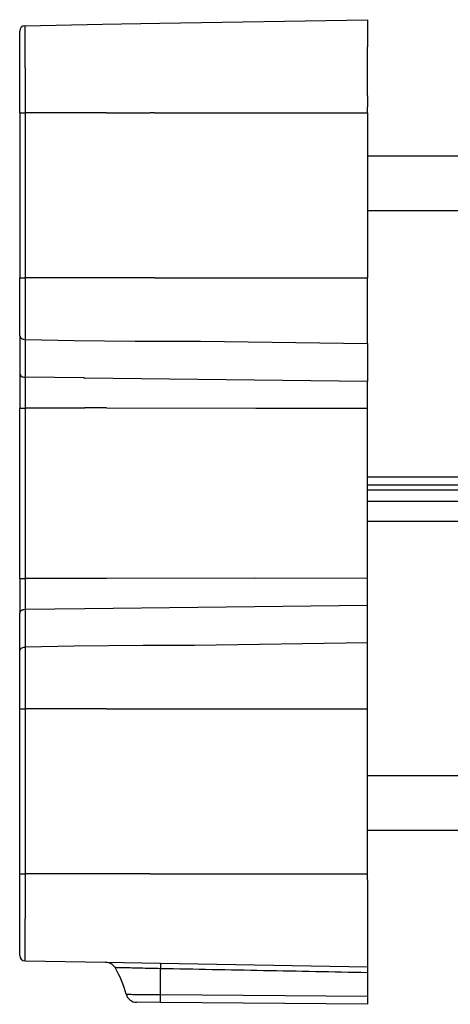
# Model space of a CAD drawing. Header units: millimetres. Extents: x -286 to 97, y 76 to 166.
# Tile 1 of 7: x -286 to -246, y 76 to 166. Entities that reach past the tile are written whole.
import ezdxf

# ---------------------------------------------------------------- set-up
doc = ezdxf.new("R2010")
doc.units = ezdxf.units.MM

# ---------------------------------------------------------------- blocks, each defined once
blk = doc.blocks.new('Typenschild-S60-PSU-Kopie-L5_0007851-schwarz__16', base_point=(-280.188, 112.129))
at = {"color": 1, "linetype": 'Continuous'}
for p, q in [((-280.138, 133.312), (-280.188, 133.335)), ((-280.138, 133.312), (-280.088, 133.312)), ((-280.138, 112.129), (-280.088, 112.129))]:
    blk.add_line(p, q, dxfattribs=at)
blk = doc.blocks.new('Typenschild-S60-PSU__17', base_point=(-280.138, 112.129))
at = {"color": 1, "linetype": 'Continuous'}
for p, q in [((-280.138, 133.312), (-280.088, 133.312)), ((-280.138, 112.129), (-280.088, 112.129))]:
    blk.add_line(p, q, dxfattribs=at)
blk = doc.blocks.new('Rueckplatte__18', base_point=(-280.088, 102.904))
at = {"color": 1, "linetype": 'Continuous'}
for p, q in [((-278.088, 142.538), (-280.088, 142.538)), ((-278.088, 130.567), (-280.088, 130.567)), ((-278.088, 114.874), (-280.088, 114.874)), ((-278.088, 102.904), (-280.088, 102.904))]:
    blk.add_line(p, q, dxfattribs=at)
blk = doc.blocks.new('Gehaeuseschale-oben-L5_0007875-schwarz__20', base_point=(-254.088, 121.972))
at = {"color": 7, "linetype": 'Continuous'}
for p, q in [((-236.25, 153.721), (-254.088, 153.721)), ((-254.088, 124.221), (35.912, 124.221))]:
    blk.add_line(p, q, dxfattribs=at)
at = {"color": 1, "linetype": 'Continuous'}
for p, q in [((-254.088, 148.721), (35.912, 148.721)), ((35.912, 121.972), (-254.088, 121.972))]:
    blk.add_line(p, q, dxfattribs=at)
blk = doc.blocks.new('Gehaeuseschale-oben__21', base_point=(-254.088, 121.972))
at = {"color": 7, "linetype": 'Continuous'}
for p, q in [((-236.25, 153.721), (-254.088, 153.721)), ((-254.088, 124.221), (35.912, 124.221))]:
    blk.add_line(p, q, dxfattribs=at)
at = {"color": 1, "linetype": 'Continuous'}
for p, q in [((-254.088, 148.721), (35.912, 148.721)), ((35.912, 121.972), (-254.088, 121.972))]:
    blk.add_line(p, q, dxfattribs=at)
blk = doc.blocks.new('Gehaeuseschale-unten__22', base_point=(-254.088, 91.721))
at = {"color": 1, "linetype": 'Continuous'}
for p, q in [((35.912, 123.469), (-254.088, 123.469)), ((-254.088, 123.045), (35.912, 123.045)), ((35.912, 121.972), (-254.088, 121.972)), ((-254.088, 120.144), (32.112, 120.157)), ((-243.159, 96.721), (-254.088, 96.721))]:
    blk.add_line(p, q, dxfattribs=at)
at = {"color": 7, "linetype": 'Continuous'}
blk.add_line((-245.338, 91.721), (-254.088, 91.721), dxfattribs=at)
blk = doc.blocks.new('Gehaeuseschale-unten-L5_0007876-schwarz__23', base_point=(-254.088, 91.721))
at = {"color": 1, "linetype": 'Continuous'}
for p, q in [((35.912, 123.469), (-254.088, 123.469)), ((-254.088, 123.045), (35.912, 123.045)), ((35.912, 121.972), (-254.088, 121.972)), ((-254.088, 120.144), (32.112, 120.157)), ((-243.159, 96.721), (-254.088, 96.721))]:
    blk.add_line(p, q, dxfattribs=at)
at = {"color": 7, "linetype": 'Continuous'}
blk.add_line((-245.338, 91.721), (-254.088, 91.721), dxfattribs=at)
blk = doc.blocks.new('Verbindungsteil__26', base_point=(-286.088, 75.721))
at = {"color": 7, "linetype": 'Continuous'}
for p, q in [((-285.597, 165.729), (-278.459, 165.854)), ((-278.459, 165.854), (-273.208, 165.946)), ((-273.208, 165.946), (-254.088, 166.279)), ((-254.088, 166.279), (-254.088, 165.448)), ((-286.088, 163.03), (-286.088, 165.229)), ((-254.088, 165.448), (-254.088, 163.773)), ((-286.088, 160.995), (-286.088, 163.03)), ((-254.088, 163.472), (-254.088, 163.773)), ((-254.088, 162.721), (-254.088, 163.472)), ((-254.088, 162.592), (-254.088, 162.721)), ((-254.088, 161.604), (-254.088, 162.592)), ((-254.088, 160.212), (-254.088, 161.604)), ((-286.088, 158.545), (-286.088, 160.995)), ((-254.088, 159.287), (-254.088, 160.212)), ((-286.088, 157.721), (-286.088, 158.545)), ((-254.088, 159.287), (-254.088, 158.566)), ((-254.088, 158.566), (-254.088, 158.279)), ((-286.088, 157.721), (-286.088, 157.229)), ((-254.088, 157.721), (-254.088, 158.279)), ((-254.088, 157.721), (-254.088, 157.029)), ((-286.088, 157.229), (-286.088, 156.51)), ((-254.088, 157.029), (-254.088, 148.721)), ((-286.088, 156.51), (-286.088, 154.352)), ((-286.088, 154.352), (-286.088, 142.534)), ((-254.088, 148.721), (-254.088, 145.517)), ((-254.088, 145.517), (-254.088, 144.054)), ((-254.088, 144.054), (-254.088, 142.534)), ((-286.088, 139.26), (-286.088, 142.534)), ((-254.088, 140.147), (-254.088, 142.534)), ((-254.088, 139.891), (-254.088, 140.147)), ((-254.088, 136.483), (-254.088, 139.891)), ((-286.088, 137.225), (-286.088, 139.26)), ((-286.088, 137.225), (-286.088, 135.775)), ((-254.088, 136.483), (-254.088, 134.929)), ((-286.088, 135.775), (-286.088, 133.74)), ((-254.088, 134.929), (-254.088, 132.997)), ((-286.088, 133.74), (-286.088, 130.564)), ((-254.088, 131.925), (-254.088, 132.997)), ((-254.088, 130.564), (-254.088, 131.925)), ((-286.088, 114.878), (-286.088, 130.564)), ((-254.088, 114.878), (-254.088, 130.564)), ((-286.088, 114.878), (-286.088, 111.702)), ((-254.088, 113.517), (-254.088, 114.878)), ((-254.088, 112.444), (-254.088, 113.517)), ((-254.088, 110.512), (-254.088, 112.444)), ((-286.088, 109.667), (-286.088, 111.702)), ((-254.088, 108.959), (-254.088, 110.512)), ((-286.088, 108.216), (-286.088, 109.667)), ((-254.088, 105.55), (-254.088, 108.959)), ((-286.088, 106.182), (-286.088, 108.216)), ((-286.088, 102.907), (-286.088, 106.182)), ((-254.088, 105.294), (-254.088, 105.55)), ((-254.088, 102.907), (-254.088, 105.294)), ((-286.088, 91.09), (-286.088, 102.907)), ((-254.088, 101.388), (-254.088, 102.907)), ((-254.088, 99.925), (-254.088, 101.388)), ((-254.088, 96.721), (-254.088, 99.925)), ((-254.088, 88.412), (-254.088, 96.721)), ((-286.088, 88.931), (-286.088, 91.09)), ((-286.088, 88.212), (-286.088, 88.931)), ((-286.088, 87.721), (-286.088, 88.212)), ((-254.088, 87.721), (-254.088, 88.412)), ((-286.088, 86.897), (-286.088, 87.721)), ((-254.088, 87.162), (-254.088, 87.721)), ((-254.088, 87.162), (-254.088, 86.876)), ((-286.088, 84.446), (-286.088, 86.897)), ((-254.088, 86.876), (-254.088, 86.154)), ((-254.088, 86.154), (-254.088, 83.838)), ((-286.088, 82.411), (-286.088, 84.446)), ((-254.088, 83.838), (-254.088, 82.229)), ((-286.088, 80.212), (-286.088, 82.411)), ((-254.088, 82.229), (-254.088, 81.669)), ((-254.088, 81.669), (-254.088, 79.162)), ((-285.597, 79.712), (-278.182, 79.583)), ((-278.182, 79.583), (-273.182, 79.495)), ((-273.182, 79.495), (-273.136, 79.495)), ((-273.136, 79.495), (-254.088, 79.162)), ((-254.088, 79.162), (-254.088, 78.672)), ((-254.088, 78.672), (-254.088, 78.626)), ((-254.088, 78.626), (-254.088, 76.472)), ((-254.088, 76.472), (-254.088, 75.721)), ((-273.139, 75.887), (-275.34, 75.906)), ((-254.088, 75.721), (-273.139, 75.887))]:
    blk.add_line(p, q, dxfattribs=at)
at = {"color": 1, "linetype": 'Continuous'}
for p, q in [((-285.597, 163.384), (-285.597, 165.729)), ((-285.597, 161.852), (-285.597, 163.384)), ((-285.597, 161.852), (-285.597, 160.642)), ((-285.597, 160.642), (-285.597, 158.898)), ((-285.597, 158.898), (-285.597, 157.721)), ((-286.088, 157.721), (-285.597, 157.721)), ((-285.597, 157.721), (-285.597, 156.157)), ((-280.138, 157.721), (-285.597, 157.721)), ((-280.088, 157.721), (-280.138, 157.721)), ((-278.088, 157.721), (-280.088, 157.721)), ((-278.088, 157.721), (-274.088, 157.721)), ((-273.695, 157.721), (-274.088, 157.721)), ((-273.695, 157.721), (-265.542, 157.721)), ((-265.542, 157.721), (-254.58, 157.721)), ((-254.58, 157.721), (-254.088, 157.721)), ((-285.597, 156.157), (-285.597, 153.852)), ((-285.597, 153.852), (-285.597, 142.534)), ((-286.088, 142.534), (-285.597, 142.534)), ((-281.952, 142.534), (-285.597, 142.534)), ((-285.597, 142.534), (-285.597, 139.613)), ((-280.138, 142.534), (-281.952, 142.534)), ((-280.088, 142.538), (-280.138, 142.534)), ((-278.088, 142.538), (-280.088, 142.538)), ((-274.088, 142.534), (-278.088, 142.538)), ((-273.695, 142.534), (-274.088, 142.534)), ((-273.695, 142.534), (-271.588, 142.534)), ((-271.588, 142.534), (-268.338, 142.534)), ((-268.338, 142.534), (-264.088, 142.534)), ((-264.088, 142.534), (-254.58, 142.534)), ((-254.58, 142.534), (-254.088, 142.534)), ((-285.597, 139.613), (-285.597, 136.872)), ((-285.597, 136.872), (-281.088, 136.784)), ((-285.597, 136.872), (-285.597, 136.128)), ((-281.088, 136.784), (-275.466, 136.71)), ((-285.597, 136.128), (-285.597, 133.386)), ((-275.466, 136.71), (-275.259, 136.711)), ((-275.259, 136.711), (-273.966, 136.711)), ((-273.966, 136.711), (-273.76, 136.71)), ((-273.76, 136.71), (-272.466, 136.71)), ((-272.466, 136.71), (-272.259, 136.711)), ((-272.259, 136.711), (-270.966, 136.711)), ((-270.966, 136.711), (-270.76, 136.71)), ((-270.76, 136.71), (-269.466, 136.71)), ((-269.466, 136.71), (-254.088, 136.483)), ((-280.188, 133.335), (-285.597, 133.386)), ((-285.597, 133.386), (-285.597, 130.564)), ((-280.138, 133.312), (-280.188, 133.335)), ((-280.138, 133.312), (-280.088, 133.312)), ((-254.088, 132.997), (-280.088, 133.312)), ((-286.088, 130.564), (-285.597, 130.564)), ((-285.597, 130.564), (-285.597, 114.878)), ((-280.188, 130.564), (-285.597, 130.564)), ((-280.138, 130.564), (-280.188, 130.564)), ((-280.088, 130.567), (-280.138, 130.564)), ((-278.088, 130.567), (-280.088, 130.567)), ((-278.088, 130.567), (-264.373, 130.538)), ((-264.373, 130.538), (-254.088, 130.564)), ((-286.088, 114.878), (-285.597, 114.878)), ((-285.597, 114.878), (-285.597, 112.055)), ((-280.138, 114.878), (-285.597, 114.878)), ((-280.088, 114.874), (-280.138, 114.878)), ((-278.088, 114.874), (-280.088, 114.874)), ((-264.373, 114.904), (-278.088, 114.874)), ((-254.088, 114.878), (-264.373, 114.904)), ((-280.088, 112.129), (-254.088, 112.444)), ((-285.597, 112.055), (-280.138, 112.129)), ((-285.597, 112.055), (-285.597, 109.313)), ((-280.138, 112.129), (-280.088, 112.129)), ((-285.597, 109.313), (-285.597, 108.57)), ((-274.717, 108.73), (-281.088, 108.658)), ((-274.51, 108.732), (-274.717, 108.73)), ((-273.216, 108.732), (-274.51, 108.732)), ((-273.01, 108.73), (-273.216, 108.732)), ((-271.717, 108.73), (-273.01, 108.73)), ((-271.51, 108.731), (-271.717, 108.73)), ((-270.216, 108.731), (-271.51, 108.731)), ((-270.01, 108.731), (-270.216, 108.731)), ((-254.088, 108.959), (-270.01, 108.731)), ((-281.088, 108.658), (-285.597, 108.57)), ((-285.597, 108.57), (-285.597, 105.828)), ((-285.597, 105.828), (-285.597, 102.907)), ((-286.088, 102.907), (-285.597, 102.907)), ((-285.597, 102.907), (-285.597, 91.59)), ((-281.952, 102.907), (-285.597, 102.907)), ((-280.138, 102.907), (-281.952, 102.907)), ((-280.088, 102.904), (-280.138, 102.907)), ((-278.088, 102.904), (-280.088, 102.904)), ((-278.088, 102.904), (-274.088, 102.907)), ((-274.088, 102.907), (-273.695, 102.907)), ((-273.695, 102.907), (-271.588, 102.907)), ((-271.588, 102.907), (-268.338, 102.907)), ((-268.338, 102.907), (-264.088, 102.907)), ((-264.088, 102.907), (-254.58, 102.907)), ((-254.58, 102.907), (-254.088, 102.907)), ((-285.597, 91.59), (-285.597, 89.285)), ((-285.597, 89.285), (-285.597, 87.721)), ((-286.088, 87.721), (-285.597, 87.721)), ((-285.597, 87.721), (-285.597, 86.543)), ((-280.138, 87.721), (-285.597, 87.721)), ((-280.088, 87.721), (-280.138, 87.721)), ((-278.088, 87.721), (-280.088, 87.721)), ((-274.088, 87.721), (-278.088, 87.721)), ((-274.088, 87.721), (-273.695, 87.721)), ((-273.695, 87.721), (-265.542, 87.721)), ((-265.542, 87.721), (-254.58, 87.721)), ((-254.58, 87.721), (-254.088, 87.721)), ((-285.597, 86.543), (-285.597, 84.8)), ((-285.597, 84.8), (-285.597, 83.59)), ((-285.597, 82.058), (-285.597, 83.59)), ((-285.597, 79.712), (-285.597, 82.058)), ((-273.148, 76.623), (-273.141, 78.996)), ((-273.148, 76.623), (-254.088, 76.472))]:
    blk.add_line(p, q, dxfattribs=at)
at = {"color": 7, "linetype": 'Continuous'}
for centre, radius, start, end in [((-285.588, 165.229), 0.5, 91, 180), ((-285.588, 80.212), 0.5, 180, 269), ((-278.178, 78.57), 1.012, 31.08777, 90.23279), ((-285.971, 74.069), 10.012, 14.88488, 30.12166), ((-275.331, 76.906), 1, 195.39451, 269.48827)]:
    blk.add_arc(centre, radius, start, end, dxfattribs=at)
at = {"color": 1, "linetype": 'Continuous'}
for points, knots in [([(-286.088, 137.225), (-286.05, 137.13), (-285.963, 136.915), (-285.728, 136.887), (-285.597, 136.872)], [0, 0, 0, 0, 0.2862897, 0.6498394, 0.6498394, 0.6498394, 0.6498394]), ([(-286.088, 133.74), (-286.05, 133.645), (-285.963, 133.43), (-285.728, 133.402), (-285.597, 133.386)], [0, 0, 0, 0, 0.2862897, 0.6498394, 0.6498394, 0.6498394, 0.6498394]), ([(-286.088, 111.702), (-286.05, 111.796), (-285.963, 112.011), (-285.728, 112.039), (-285.597, 112.055)], [0, 0, 0, 0, 0.2862897, 0.6498394, 0.6498394, 0.6498394, 0.6498394]), ([(-286.088, 108.216), (-286.05, 108.311), (-285.963, 108.526), (-285.728, 108.554), (-285.597, 108.57)], [0, 0, 0, 0, 0.2862897, 0.6498394, 0.6498394, 0.6498394, 0.6498394]), ([(-273.182, 78.997), (-273.406, 79.002), (-273.937, 79.014), (-274.668, 79.031), (-275.425, 79.049), (-276.021, 79.063), (-276.57, 79.076), (-276.918, 79.084), (-277.168, 79.09), (-277.263, 79.092), (-277.311, 79.093)], [0, 0, 0, 0, 0.671571, 1.594072, 2.194012, 2.942694, 3.380684, 3.842727, 3.986413, 4.130098, 4.130098, 4.130098, 4.130098]), ([(-273.141, 78.996), (-273.153, 78.996), (-273.167, 78.997), (-273.181, 78.997), (-273.182, 78.997)], [0, 0, 0, 0, 0.03650103, 0.04171546, 0.04171546, 0.04171546, 0.04171546]), ([(-273.136, 79.495), (-273.136, 79.483), (-273.136, 79.439), (-273.136, 79.379), (-273.137, 79.289), (-273.138, 79.167), (-273.14, 79.061), (-273.141, 78.996)], [0, 0, 0, 0, 0.0342459, 0.1338945, 0.1790596, 0.3052438, 0.498481, 0.498481, 0.498481, 0.498481]), ([(-254.088, 78.626), (-255.681, 78.657), (-258.868, 78.719), (-263.636, 78.812), (-268.394, 78.904), (-271.558, 78.965), (-273.141, 78.996)], [0, 0, 0, 0, 4.780119, 9.560246, 14.308089, 19.05594, 19.05594, 19.05594, 19.05594]), ([(-276.295, 76.641), (-276.142, 76.64), (-275.836, 76.638), (-275.402, 76.636), (-274.908, 76.633), (-274.335, 76.63), (-273.721, 76.626), (-273.318, 76.624), (-273.148, 76.623)], [0, 0, 0, 0, 0.459193, 0.918498, 1.303593, 1.938922, 2.637332, 3.147607, 3.147607, 3.147607, 3.147607]), ([(-273.139, 75.887), (-273.141, 75.927), (-273.143, 75.984), (-273.149, 76.12), (-273.147, 76.285), (-273.148, 76.475), (-273.148, 76.583), (-273.148, 76.623)], [0, 0, 0, 0, 0.1216586, 0.1684042, 0.4102296, 0.6169227, 0.7362666, 0.7362666, 0.7362666, 0.7362666])]:
    blk.add_open_spline(points, degree=3, knots=knots, dxfattribs=at)
blk = doc.blocks.new('Verbindungsteil-L5_0007877-schwarz__27', base_point=(-286.088, 75.721))
at = {"color": 7, "linetype": 'Continuous'}
for p, q in [((-285.597, 165.729), (-278.459, 165.854)), ((-278.459, 165.854), (-273.208, 165.946)), ((-273.208, 165.946), (-254.088, 166.279)), ((-254.088, 166.279), (-254.088, 165.448)), ((-286.088, 163.03), (-286.088, 165.229)), ((-254.088, 165.448), (-254.088, 163.773)), ((-286.088, 160.995), (-286.088, 163.03)), ((-254.088, 163.472), (-254.088, 163.773)), ((-254.088, 162.721), (-254.088, 163.472)), ((-254.088, 162.592), (-254.088, 162.721)), ((-254.088, 161.604), (-254.088, 162.592)), ((-254.088, 160.212), (-254.088, 161.604)), ((-286.088, 158.545), (-286.088, 160.995)), ((-254.088, 159.287), (-254.088, 160.212)), ((-286.088, 157.721), (-286.088, 158.545)), ((-254.088, 159.287), (-254.088, 158.566)), ((-254.088, 158.566), (-254.088, 158.279)), ((-286.088, 157.721), (-286.088, 157.229)), ((-254.088, 157.721), (-254.088, 158.279)), ((-254.088, 157.721), (-254.088, 157.029)), ((-286.088, 157.229), (-286.088, 156.51)), ((-254.088, 157.029), (-254.088, 148.721)), ((-286.088, 156.51), (-286.088, 154.352)), ((-286.088, 154.352), (-286.088, 142.534)), ((-254.088, 148.721), (-254.088, 145.517)), ((-254.088, 145.517), (-254.088, 144.054)), ((-254.088, 144.054), (-254.088, 142.534)), ((-286.088, 139.26), (-286.088, 142.534)), ((-254.088, 140.147), (-254.088, 142.534)), ((-254.088, 139.891), (-254.088, 140.147)), ((-254.088, 136.483), (-254.088, 139.891)), ((-286.088, 137.225), (-286.088, 139.26)), ((-286.088, 137.225), (-286.088, 135.775)), ((-254.088, 136.483), (-254.088, 134.929)), ((-286.088, 135.775), (-286.088, 133.74)), ((-254.088, 134.929), (-254.088, 132.997)), ((-286.088, 133.74), (-286.088, 130.564)), ((-254.088, 131.925), (-254.088, 132.997)), ((-254.088, 130.564), (-254.088, 131.925)), ((-286.088, 114.878), (-286.088, 130.564)), ((-254.088, 114.878), (-254.088, 130.564)), ((-286.088, 114.878), (-286.088, 111.702)), ((-254.088, 113.517), (-254.088, 114.878)), ((-254.088, 112.444), (-254.088, 113.517)), ((-254.088, 110.512), (-254.088, 112.444)), ((-286.088, 109.667), (-286.088, 111.702)), ((-254.088, 108.959), (-254.088, 110.512)), ((-286.088, 108.216), (-286.088, 109.667)), ((-254.088, 105.55), (-254.088, 108.959)), ((-286.088, 106.182), (-286.088, 108.216)), ((-286.088, 102.907), (-286.088, 106.182)), ((-254.088, 105.294), (-254.088, 105.55)), ((-254.088, 102.907), (-254.088, 105.294)), ((-286.088, 91.09), (-286.088, 102.907)), ((-254.088, 101.388), (-254.088, 102.907)), ((-254.088, 99.925), (-254.088, 101.388)), ((-254.088, 96.721), (-254.088, 99.925)), ((-254.088, 88.412), (-254.088, 96.721)), ((-286.088, 88.931), (-286.088, 91.09)), ((-286.088, 88.212), (-286.088, 88.931)), ((-286.088, 87.721), (-286.088, 88.212)), ((-254.088, 87.721), (-254.088, 88.412)), ((-286.088, 86.897), (-286.088, 87.721)), ((-254.088, 87.162), (-254.088, 87.721)), ((-254.088, 87.162), (-254.088, 86.876)), ((-286.088, 84.446), (-286.088, 86.897)), ((-254.088, 86.876), (-254.088, 86.154)), ((-254.088, 86.154), (-254.088, 83.838)), ((-286.088, 82.411), (-286.088, 84.446)), ((-254.088, 83.838), (-254.088, 82.229)), ((-286.088, 80.212), (-286.088, 82.411)), ((-254.088, 82.229), (-254.088, 81.669)), ((-254.088, 81.669), (-254.088, 79.162)), ((-285.597, 79.712), (-278.182, 79.583)), ((-278.182, 79.583), (-273.182, 79.495)), ((-273.182, 79.495), (-273.136, 79.495)), ((-273.136, 79.495), (-254.088, 79.162)), ((-254.088, 79.162), (-254.088, 78.672)), ((-254.088, 78.672), (-254.088, 78.626)), ((-254.088, 78.626), (-254.088, 76.472)), ((-254.088, 76.472), (-254.088, 75.721)), ((-273.139, 75.887), (-275.34, 75.906)), ((-254.088, 75.721), (-273.139, 75.887))]:
    blk.add_line(p, q, dxfattribs=at)
at = {"color": 1, "linetype": 'Continuous'}
for p, q in [((-285.597, 163.384), (-285.597, 165.729)), ((-285.597, 161.852), (-285.597, 163.384)), ((-285.597, 161.852), (-285.597, 160.642)), ((-285.597, 160.642), (-285.597, 158.898)), ((-285.597, 158.898), (-285.597, 157.721)), ((-286.088, 157.721), (-285.597, 157.721)), ((-285.597, 157.721), (-285.597, 156.157)), ((-280.138, 157.721), (-285.597, 157.721)), ((-280.088, 157.721), (-280.138, 157.721)), ((-278.088, 157.721), (-280.088, 157.721)), ((-278.088, 157.721), (-274.088, 157.721)), ((-273.695, 157.721), (-274.088, 157.721)), ((-273.695, 157.721), (-265.542, 157.721)), ((-265.542, 157.721), (-254.58, 157.721)), ((-254.58, 157.721), (-254.088, 157.721)), ((-285.597, 156.157), (-285.597, 153.852)), ((-285.597, 153.852), (-285.597, 142.534)), ((-286.088, 142.534), (-285.597, 142.534)), ((-281.952, 142.534), (-285.597, 142.534)), ((-285.597, 142.534), (-285.597, 139.613)), ((-280.138, 142.534), (-281.952, 142.534)), ((-280.088, 142.538), (-280.138, 142.534)), ((-278.088, 142.538), (-280.088, 142.538)), ((-274.088, 142.534), (-278.088, 142.538)), ((-273.695, 142.534), (-274.088, 142.534)), ((-273.695, 142.534), (-271.588, 142.534)), ((-271.588, 142.534), (-268.338, 142.534)), ((-268.338, 142.534), (-264.088, 142.534)), ((-264.088, 142.534), (-254.58, 142.534)), ((-254.58, 142.534), (-254.088, 142.534)), ((-285.597, 139.613), (-285.597, 136.872)), ((-285.597, 136.872), (-281.088, 136.784)), ((-285.597, 136.872), (-285.597, 136.128)), ((-281.088, 136.784), (-275.466, 136.71)), ((-285.597, 136.128), (-285.597, 133.386)), ((-275.466, 136.71), (-275.259, 136.711)), ((-275.259, 136.711), (-273.966, 136.711)), ((-273.966, 136.711), (-273.76, 136.71)), ((-273.76, 136.71), (-272.466, 136.71)), ((-272.466, 136.71), (-272.259, 136.711)), ((-272.259, 136.711), (-270.966, 136.711)), ((-270.966, 136.711), (-270.76, 136.71)), ((-270.76, 136.71), (-269.466, 136.71)), ((-269.466, 136.71), (-254.088, 136.483)), ((-280.188, 133.335), (-285.597, 133.386)), ((-285.597, 133.386), (-285.597, 130.564)), ((-280.138, 133.312), (-280.188, 133.335)), ((-280.138, 133.312), (-280.088, 133.312)), ((-254.088, 132.997), (-280.088, 133.312)), ((-286.088, 130.564), (-285.597, 130.564)), ((-285.597, 130.564), (-285.597, 114.878)), ((-280.188, 130.564), (-285.597, 130.564)), ((-280.138, 130.564), (-280.188, 130.564)), ((-280.088, 130.567), (-280.138, 130.564)), ((-278.088, 130.567), (-280.088, 130.567)), ((-278.088, 130.567), (-264.373, 130.538)), ((-264.373, 130.538), (-254.088, 130.564)), ((-286.088, 114.878), (-285.597, 114.878)), ((-285.597, 114.878), (-285.597, 112.055)), ((-280.138, 114.878), (-285.597, 114.878)), ((-280.088, 114.874), (-280.138, 114.878)), ((-278.088, 114.874), (-280.088, 114.874)), ((-264.373, 114.904), (-278.088, 114.874)), ((-254.088, 114.878), (-264.373, 114.904)), ((-280.088, 112.129), (-254.088, 112.444)), ((-285.597, 112.055), (-280.138, 112.129)), ((-285.597, 112.055), (-285.597, 109.313)), ((-280.138, 112.129), (-280.088, 112.129)), ((-285.597, 109.313), (-285.597, 108.57)), ((-274.717, 108.73), (-281.088, 108.658)), ((-274.51, 108.732), (-274.717, 108.73)), ((-273.216, 108.732), (-274.51, 108.732)), ((-273.01, 108.73), (-273.216, 108.732)), ((-271.717, 108.73), (-273.01, 108.73)), ((-271.51, 108.731), (-271.717, 108.73)), ((-270.216, 108.731), (-271.51, 108.731)), ((-270.01, 108.731), (-270.216, 108.731)), ((-254.088, 108.959), (-270.01, 108.731)), ((-281.088, 108.658), (-285.597, 108.57)), ((-285.597, 108.57), (-285.597, 105.828)), ((-285.597, 105.828), (-285.597, 102.907)), ((-286.088, 102.907), (-285.597, 102.907)), ((-285.597, 102.907), (-285.597, 91.59)), ((-281.952, 102.907), (-285.597, 102.907)), ((-280.138, 102.907), (-281.952, 102.907)), ((-280.088, 102.904), (-280.138, 102.907)), ((-278.088, 102.904), (-280.088, 102.904)), ((-278.088, 102.904), (-274.088, 102.907)), ((-274.088, 102.907), (-273.695, 102.907)), ((-273.695, 102.907), (-271.588, 102.907)), ((-271.588, 102.907), (-268.338, 102.907)), ((-268.338, 102.907), (-264.088, 102.907)), ((-264.088, 102.907), (-254.58, 102.907)), ((-254.58, 102.907), (-254.088, 102.907)), ((-285.597, 91.59), (-285.597, 89.285)), ((-285.597, 89.285), (-285.597, 87.721)), ((-286.088, 87.721), (-285.597, 87.721)), ((-285.597, 87.721), (-285.597, 86.543)), ((-280.138, 87.721), (-285.597, 87.721)), ((-280.088, 87.721), (-280.138, 87.721)), ((-278.088, 87.721), (-280.088, 87.721)), ((-274.088, 87.721), (-278.088, 87.721)), ((-274.088, 87.721), (-273.695, 87.721)), ((-273.695, 87.721), (-265.542, 87.721)), ((-265.542, 87.721), (-254.58, 87.721)), ((-254.58, 87.721), (-254.088, 87.721)), ((-285.597, 86.543), (-285.597, 84.8)), ((-285.597, 84.8), (-285.597, 83.59)), ((-285.597, 82.058), (-285.597, 83.59)), ((-285.597, 79.712), (-285.597, 82.058)), ((-273.148, 76.623), (-273.141, 78.996)), ((-273.148, 76.623), (-254.088, 76.472))]:
    blk.add_line(p, q, dxfattribs=at)
at = {"color": 7, "linetype": 'Continuous'}
for centre, radius, start, end in [((-285.588, 165.229), 0.5, 91, 180), ((-285.588, 80.212), 0.5, 180, 269), ((-278.178, 78.57), 1.012, 31.08777, 90.23279), ((-285.971, 74.069), 10.012, 14.88488, 30.12166), ((-275.331, 76.906), 1, 195.39451, 269.48827)]:
    blk.add_arc(centre, radius, start, end, dxfattribs=at)
at = {"color": 1, "linetype": 'Continuous'}
for points, knots in [([(-286.088, 137.225), (-286.05, 137.13), (-285.963, 136.915), (-285.728, 136.887), (-285.597, 136.872)], [0, 0, 0, 0, 0.2862897, 0.6498394, 0.6498394, 0.6498394, 0.6498394]), ([(-286.088, 133.74), (-286.05, 133.645), (-285.963, 133.43), (-285.728, 133.402), (-285.597, 133.386)], [0, 0, 0, 0, 0.2862897, 0.6498394, 0.6498394, 0.6498394, 0.6498394]), ([(-286.088, 111.702), (-286.05, 111.796), (-285.963, 112.011), (-285.728, 112.039), (-285.597, 112.055)], [0, 0, 0, 0, 0.2862897, 0.6498394, 0.6498394, 0.6498394, 0.6498394]), ([(-286.088, 108.216), (-286.05, 108.311), (-285.963, 108.526), (-285.728, 108.554), (-285.597, 108.57)], [0, 0, 0, 0, 0.2862897, 0.6498394, 0.6498394, 0.6498394, 0.6498394]), ([(-273.182, 78.997), (-273.406, 79.002), (-273.937, 79.014), (-274.668, 79.031), (-275.425, 79.049), (-276.021, 79.063), (-276.57, 79.076), (-276.918, 79.084), (-277.168, 79.09), (-277.263, 79.092), (-277.311, 79.093)], [0, 0, 0, 0, 0.671571, 1.594072, 2.194012, 2.942694, 3.380684, 3.842727, 3.986413, 4.130098, 4.130098, 4.130098, 4.130098]), ([(-273.141, 78.996), (-273.153, 78.996), (-273.167, 78.997), (-273.181, 78.997), (-273.182, 78.997)], [0, 0, 0, 0, 0.03650103, 0.04171546, 0.04171546, 0.04171546, 0.04171546]), ([(-273.136, 79.495), (-273.136, 79.483), (-273.136, 79.439), (-273.136, 79.379), (-273.137, 79.289), (-273.138, 79.167), (-273.14, 79.061), (-273.141, 78.996)], [0, 0, 0, 0, 0.0342459, 0.1338945, 0.1790596, 0.3052438, 0.498481, 0.498481, 0.498481, 0.498481]), ([(-254.088, 78.626), (-255.681, 78.657), (-258.868, 78.719), (-263.636, 78.812), (-268.394, 78.904), (-271.558, 78.965), (-273.141, 78.996)], [0, 0, 0, 0, 4.780119, 9.560246, 14.308089, 19.05594, 19.05594, 19.05594, 19.05594]), ([(-276.295, 76.641), (-276.142, 76.64), (-275.836, 76.638), (-275.402, 76.636), (-274.908, 76.633), (-274.335, 76.63), (-273.721, 76.626), (-273.318, 76.624), (-273.148, 76.623)], [0, 0, 0, 0, 0.459193, 0.918498, 1.303593, 1.938922, 2.637332, 3.147607, 3.147607, 3.147607, 3.147607]), ([(-273.139, 75.887), (-273.141, 75.927), (-273.143, 75.984), (-273.149, 76.12), (-273.147, 76.285), (-273.148, 76.475), (-273.148, 76.583), (-273.148, 76.623)], [0, 0, 0, 0, 0.1216586, 0.1684042, 0.4102296, 0.6169227, 0.7362666, 0.7362666, 0.7362666, 0.7362666])]:
    blk.add_open_spline(points, degree=3, knots=knots, dxfattribs=at)
blk = doc.blocks.new('Netzteil-S60__33', base_point=(-286.088, 75.721))
for name, p in [('Verbindungsteil__26', (-286.088, 75.721)), ('Verbindungsteil-L5_0007877-schwarz__27', (-286.088, 75.721)), ('Gehaeuseschale-oben-L5_0007875-schwarz__20', (-254.088, 121.972)), ('Gehaeuseschale-oben__21', (-254.088, 121.972)), ('Rueckplatte__18', (-280.088, 102.904)), ('Typenschild-S60-PSU-Kopie-L5_0007851-schwarz__16', (-280.188, 112.129)), ('Typenschild-S60-PSU__17', (-280.138, 112.129)), ('Gehaeuseschale-unten__22', (-254.088, 91.721)), ('Gehaeuseschale-unten-L5_0007876-schwarz__23', (-254.088, 91.721))]:
    blk.add_blockref(name, p)
blk = doc.blocks.new('SA_LinksA', base_point=(-94.588, 121))
blk.add_blockref('Netzteil-S60__33', (-286.088, 75.721))

msp = doc.modelspace()

# ---------------------------------------------------------------- block references
msp.add_blockref('SA_LinksA', (-94.588, 121))

doc.saveas('drawing.dxf')
